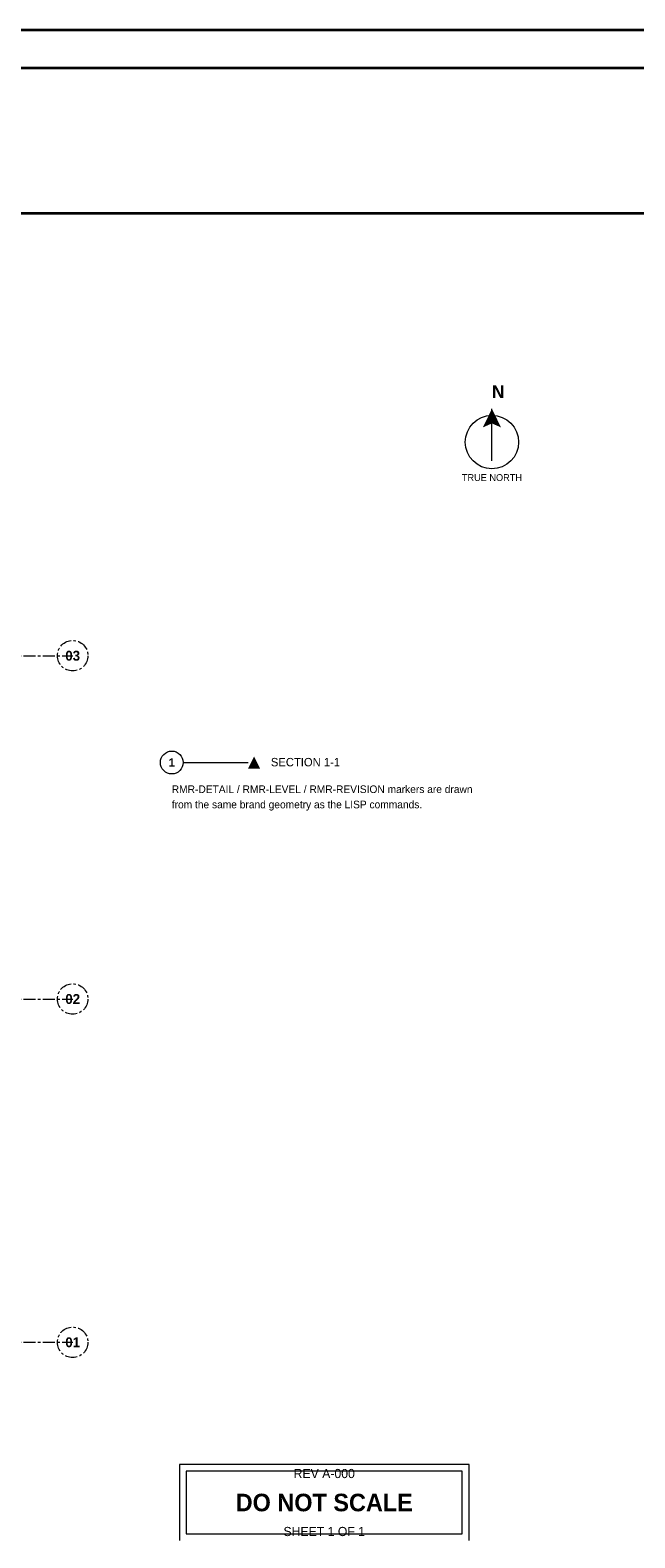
# Model space of a CAD drawing. Header units: millimetres. Extents: x 0 to 841, y 0 to 594.
# Tile 3 of 5: x 315 to 474, y 199 to 594. Entities that reach past the tile are written whole.
import ezdxf
from ezdxf.enums import TextEntityAlignment as Align

# ---------------------------------------------------------------- set-up
doc = ezdxf.new("R2010")
doc.units = ezdxf.units.MM
doc.linetypes.add('CENTER', pattern=[5.08, 3.175, -0.635, 0.635, -0.635])
for name, color, linetype, lineweight, true_color in [('RMR-A-ARROW', 7, 'Continuous', 18, 0xc65d48), ('RMR-A-FRAME', 7, 'Continuous', 35, 0x1f2a33), ('RMR-A-GRID', 7, 'CENTER', 9, 0x58707b), ('RMR-A-TEXT', 7, 'Continuous', 13, 0x1f2a33), ('RMR-PRES-NORTH', 7, 'Continuous', 18, 0x398982), ('RMR-PRES-STAMP', 7, 'Continuous', 18, 0x398982)]:
    doc.layers.add(name, color=color, linetype=linetype, lineweight=lineweight, true_color=true_color)
doc.styles.add('RMR-HEAD', font='Montserrat-SemiBold.ttf', dxfattribs={"width": 0.95})
doc.styles.add('RMR-NOTE', font='Aptos.ttf', dxfattribs={"width": 0.95})
doc.styles.add('RMR-NUMBER', font='Montserrat-SemiBold.ttf', dxfattribs={"width": 0.9})

msp = doc.modelspace()

# ---------------------------------------------------------------- hatches: boundary and pattern name
at = {"layer": 'RMR-PRES-NORTH', "true_color": 0x398982}
h = msp.add_hatch(color=7, dxfattribs=at)
h.dxf.hatch_style = 1
h.paths.add_polyline_path([(436, 494.75), (433.62, 489.85), (436, 490.9), (438.38, 489.85)])

# ---------------------------------------------------------------- linework, layer by layer
at = {"layer": 'RMR-A-ARROW', "true_color": 0xc65d48}
msp.add_line((355, 402), (372, 402), dxfattribs=at)
msp.add_circle((352, 402), 3, dxfattribs=at)
msp.add_solid([(372, 400.4), (375.2, 400.4), (373.6, 403.6)], dxfattribs=at)
at = {"layer": 'RMR-A-FRAME', "true_color": 0x398982}
msp.add_line((10, 546), (831, 546), dxfattribs=at)
at = {"layer": 'RMR-A-FRAME', "true_color": 0x1f2a33}
msp.add_lwpolyline([(0, 0), (841, 0), (841, 594), (0, 594), (0, 0)], dxfattribs=at)
at = {"layer": 'RMR-A-FRAME', "true_color": 0x398982}
msp.add_lwpolyline([(10, 10), (831, 10), (831, 584), (10, 584), (10, 10)], dxfattribs=at)
at = {"layer": 'RMR-A-GRID', "true_color": 0x58707b}
for p, q in [((54, 430), (326, 430)), ((54, 340), (326, 340)), ((54, 250), (326, 250))]:
    msp.add_line(p, q, dxfattribs=at)
for centre in [(326, 430), (326, 340), (326, 250)]:
    msp.add_circle(centre, 4, dxfattribs=at)
at = {"layer": 'RMR-PRES-NORTH', "true_color": 0x398982}
msp.add_line((436, 481.1), (436, 494.75), dxfattribs=at)
msp.add_circle((436, 486), 7, dxfattribs=at)
at = {"layer": 'RMR-PRES-STAMP', "true_color": 0xc65d48}
for p, q in [((430, 218), (354, 218)), ((354, 218), (354, 198)), ((430, 198), (430, 218)), ((428.2, 216.2), (355.8, 216.2)), ((355.8, 216.2), (355.8, 199.8)), ((428.2, 199.8), (428.2, 216.2)), ((355.8, 199.8), (428.2, 199.8))]:
    msp.add_line(p, q, dxfattribs=at)

# ---------------------------------------------------------------- texts
at = {"layer": 'RMR-A-ARROW', "true_color": 0xc65d48, "style": 'RMR-NUMBER'}
msp.add_text('1', height=2.2, dxfattribs=at).set_placement((352, 402), align=Align.MIDDLE)
at = {"layer": 'RMR-A-GRID', "true_color": 0x1f2a33, "style": 'RMR-NUMBER'}
for s, p in [('03', (326, 430)), ('02', (326, 340)), ('01', (326, 250))]:
    msp.add_text(s, height=2.6, dxfattribs=at).set_placement(p, align=Align.MIDDLE)
at = {"layer": 'RMR-A-TEXT', "true_color": 0x566874, "style": 'RMR-NOTE'}
msp.add_text('TRUE NORTH', height=1.8, dxfattribs=at).set_placement((436, 475.8), align=Align.CENTER)
at = {"layer": 'RMR-A-TEXT', "true_color": 0x1f2a33, "style": 'RMR-NOTE'}
msp.add_text('SECTION 1-1', height=2.2, dxfattribs=at).set_placement((378, 401))
at = {"layer": 'RMR-A-TEXT', "true_color": 0x566874, "style": 'RMR-NOTE'}
for s, p in [('RMR-DETAIL / RMR-LEVEL / RMR-REVISION markers are drawn', (352, 394)), ('from the same brand geometry as the LISP commands.', (352, 390))]:
    msp.add_text(s, height=2, dxfattribs=at).set_placement(p)
at = {"layer": 'RMR-PRES-NORTH', "true_color": 0x398982, "style": 'RMR-NUMBER'}
msp.add_text('N', height=3.4, dxfattribs=at).set_placement((436, 496.5), align=Align.BOTTOM_LEFT)
at = {"layer": 'RMR-PRES-STAMP', "true_color": 0xc65d48}
for s, height, style, p in [('REV A-000', 2.4, 'RMR-NOTE', (392, 215.6)), ('DO NOT SCALE', 4.6, 'RMR-HEAD', (392, 208)), ('SHEET 1 OF 1', 2.4, 'RMR-NOTE', (392, 200.4))]:
    msp.add_text(s, height=height, dxfattribs=dict(at, style=style)).set_placement(p, align=Align.MIDDLE)

doc.saveas('drawing.dxf')
